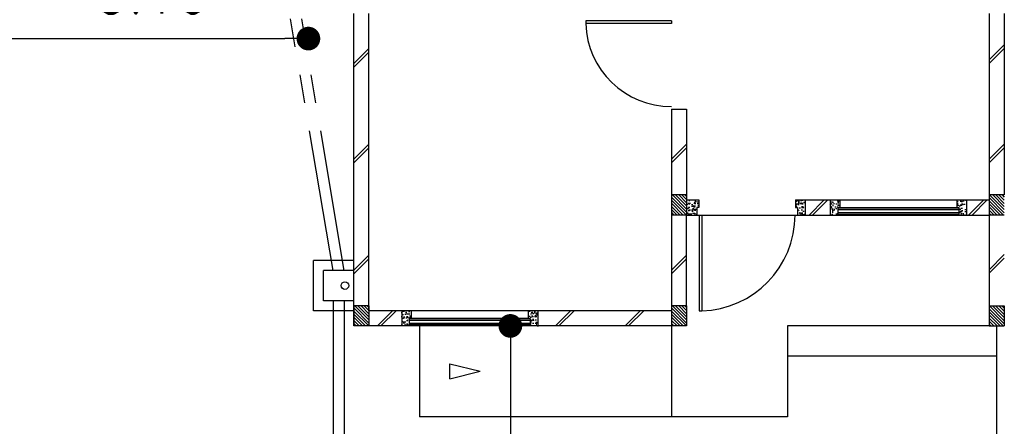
# Model space of a CAD drawing. Header units: millimetres. Extents: x 301 to 1479, y 491 to 1341.
# Tile 51 of 256: x 350 to 360, y 585 to 589. Entities that reach past the tile are written whole.
import ezdxf

# ---------------------------------------------------------------- set-up
doc = ezdxf.new("R2010")
doc.units = ezdxf.units.MM
doc.header["$LTSCALE"] = 1.5
doc.header["$MEASUREMENT"] = 0
doc.linetypes.add('PHANTOM2', pattern=[1.25, 0.625, -0.125, 0.125, -0.125, 0.125, -0.125])
for name, color, linetype in [('Blk', 7, 'Continuous'), ('Block', 46, 'Continuous'), ('Boundary Wall', 64, 'Continuous'), ('BWCN', 4, 'Continuous'), ('DIM', 6, 'Continuous'), ('DOOR', 3, 'Continuous'), ('Ele', 8, 'Continuous'), ('HATCH', 7, 'Continuous'), ('Hatch Col. C1 GF Ext.', 84, 'Continuous'), ('Hatch Col. C3 GF', 10, 'Continuous'), ('Hatch Stub Col', 251, 'Continuous'), ('Kerb', 251, 'Continuous'), ('Paving Block', 251, 'Continuous'), ('PVC Pipe 110', 69, 'Continuous'), ('PVC RWP 75', 77, 'Continuous'), ('WINDOW', 1, 'Continuous')]:
    doc.layers.add(name, color=color, linetype=linetype)
doc.styles.add('RS1', font='romans.shx', dxfattribs={"width": 0.75, "height": 0.5})
doc.dimstyles.new('Souillac5', dxfattribs={"dimscale": 0.5, "dimtxt": 0.5, "dimasz": 0.47, "dimexe": 0, "dimexo": 1, "dimgap": 0.5, "dimtad": 1, "dimzin": 0, "dimdsep": 46, "dimtxsty": 'RS1', "dimblk": 'DOT', "dimcen": 3, "dimse1": 1, "dimse2": 1, "dimclrd": 6, "dimclre": 6, "dimclrt": 7, "dimaunit": 1, "dimadec": 0, "dimazin": 0, "dimtfac": 1, "dimtofl": 0, "dimtmove": 1, "dimatfit": 3, "dimfxl": 1, "dimtolj": 1, "dimtzin": 0, "dimlwe": -1, "dimarcsym": 0})
pattern_1 = [(50, (427.129014, 161.862746), (0.071726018, -0.0062752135), [0.0075, -0.0825]), (355, (427.129014, 161.862746), (-0.013875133, 0.075219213), [0.006, -0.066]), (100.451444, (427.13499, 161.86222), (0.057850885, 0.068943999), [0.006374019, -0.070114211]), (46.1842, (427.12901, 161.88275), (0.106724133, -0.016551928), [0.01125, -0.12375]), (96.635635, (427.13791, 161.88137), (0.093466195, 0.09741186), [0.009561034, -0.105171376]), (351.184164, (427.12901, 161.88275), (0.093466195, 0.09741186), [0.009, -0.099]), (21, (427.139014, 161.877746), (0.059690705, -0.040261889), [0.0075, -0.0825]), (326, (427.139014, 161.877746), (0.024331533, 0.072515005), [0.006, -0.066]), (71.451445, (427.14399, 161.87439), (0.084022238, 0.032253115), [0.006374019, -0.070114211]), (37.5, (427.129014, 161.862746), (0.0012159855, 0.0332893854), [0, -0.0652, 0, -0.067, 0, -0.06625]), (7.5, (427.129014, 161.862746), (0.0263069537, 0.0394411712), [0, -0.0382, 0, -0.0637, 0, -0.02525]), (327.5, (427.106714, 161.862746), (0.0533822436, -0.0022554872), [0, -0.025, 0, -0.078, 0, -0.1035]), (317.5, (427.096714, 161.862746), (0.058318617, 0.010010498), [0, -0.0325, 0, -0.0518, 0, -0.0735])]
pattern_2 = [(50, (427.229014, 161.912746), (0.071726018, -0.0062752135), [0.0075, -0.0825]), (355, (427.229014, 161.912746), (-0.013875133, 0.075219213), [0.006, -0.066]), (100.451444, (427.23499, 161.91222), (0.057850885, 0.068943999), [0.006374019, -0.070114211]), (46.1842, (427.22901, 161.93275), (0.106724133, -0.016551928), [0.01125, -0.12375]), (96.635635, (427.23791, 161.93137), (0.093466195, 0.09741186), [0.009561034, -0.105171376]), (351.184164, (427.22901, 161.93275), (0.093466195, 0.09741186), [0.009, -0.099]), (21, (427.239014, 161.927746), (0.059690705, -0.040261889), [0.0075, -0.0825]), (326, (427.239014, 161.927746), (0.024331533, 0.072515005), [0.006, -0.066]), (71.451445, (427.24399, 161.92439), (0.084022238, 0.032253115), [0.006374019, -0.070114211]), (37.5, (427.229014, 161.912746), (0.0012159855, 0.0332893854), [0, -0.0652, 0, -0.067, 0, -0.06625]), (7.5, (427.229014, 161.912746), (0.0263069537, 0.0394411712), [0, -0.0382, 0, -0.0637, 0, -0.02525]), (327.5, (427.206714, 161.912746), (0.0533822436, -0.0022554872), [0, -0.025, 0, -0.078, 0, -0.1035]), (317.5, (427.196714, 161.912746), (0.058318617, 0.010010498), [0, -0.0325, 0, -0.0518, 0, -0.0735])]

# ---------------------------------------------------------------- blocks, each defined once
blk = doc.blocks.new('Dr1000')
at = {"layer": 'DOOR'}
for p, q in [((-50, 0), (-50, 950)), ((-25, 950), (-50, 950)), ((-25, 0), (-25, 950)), ((-25, 0), (-50, 0))]:
    blk.add_line(p, q, dxfattribs=at)
blk.add_arc((-24.4, -0.2), 950.6, 91.54201, 179.98579, dxfattribs=at)
blk = doc.blocks.new('Dr900')
at = {"layer": 'DOOR'}
for p, q in [((-50, 0), (-50, 850)), ((-25, 850), (-50, 850)), ((-25, 0), (-25, 850)), ((-25, 0), (-50, 0))]:
    blk.add_line(p, q, dxfattribs=at)
blk.add_arc((-24.3, -0.3), 850.7, 91.72797, 179.98222, dxfattribs=at)
blk = doc.blocks.new('SSSU-D1')
at = {"layer": 'HATCH'}
h = blk.add_hatch(dxfattribs=at)
h.set_pattern_fill('ANSI31', color=256, scale=0.175, angle=630)
h.set_pattern_definition([(315, (-123.373914, 30.886787), (0.015467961, 0.015467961), [])])
h.paths.add_polyline_path([(3.15, 1.1), (3.3, 1.1), (3.3, 1.3), (3.15, 1.3)])
h = blk.add_hatch(dxfattribs=at)
h.set_pattern_fill('ANSI31', color=256, scale=0.175, angle=630)
h.set_pattern_definition([(315, (-126.523914, 29.786787), (0.015467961, 0.015467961), [])])
h.paths.add_polyline_path([(0, 0), (0.15, 0), (0.15, 0.2), (0, 0.2)])
h = blk.add_hatch(dxfattribs=at)
h.set_pattern_fill('ANSI31', color=256, scale=0.175, angle=630)
h.set_pattern_definition([(315, (-123.373914, 29.786787), (0.015467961, 0.015467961), [])])
h.paths.add_polyline_path([(3.15, 0), (3.3, 0), (3.3, 0.2), (3.15, 0.2)])
at = {"layer": 'Hatch Col. C1 GF Ext.'}
h = blk.add_hatch(dxfattribs=at)
h.set_pattern_fill('ANSI31', color=256, scale=0.175, angle=-90)
h.set_pattern_definition([(315, (448.28546, 156.678336), (0.0154679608, 0.0154679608), [])])
h.paths.add_polyline_path([(6.3, 0), (6.45, 0), (6.45, 0.2), (6.3, 0.2)])
at = {"layer": 'Hatch Col. C3 GF'}
h = blk.add_hatch(dxfattribs=at)
h.set_pattern_fill('ANSI31', color=256, scale=0.175, angle=-90)
h.set_pattern_definition([(315, (448.28546, 156.728336), (0.0154679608, 0.0154679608), [])])
h.paths.add_polyline_path([(6.3, 1.1), (6.45, 1.1), (6.45, 1.3), (6.3, 1.3)])
at = {"layer": 'Hatch Stub Col', "linetype": 'ByBlock'}
h = blk.add_hatch(dxfattribs=at)
h.set_pattern_fill('AR-CONC', color=256, scale=0.01, angle=720)
h.set_pattern_definition([(50, (427.129014, 161.912746), (0.071726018, -0.0062752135), [0.0075, -0.0825]), (355, (427.129014, 161.912746), (-0.013875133, 0.075219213), [0.006, -0.066]), (100.451444, (427.13499, 161.91222), (0.057850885, 0.068943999), [0.006374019, -0.070114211]), (46.1842, (427.12901, 161.93275), (0.106724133, -0.016551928), [0.01125, -0.12375]), (96.635635, (427.13791, 161.93137), (0.093466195, 0.09741186), [0.009561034, -0.105171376]), (351.184164, (427.12901, 161.93275), (0.093466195, 0.09741186), [0.009, -0.099]), (21, (427.139014, 161.927746), (0.059690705, -0.040261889), [0.0075, -0.0825]), (326, (427.139014, 161.927746), (0.024331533, 0.072515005), [0.006, -0.066]), (71.451445, (427.14399, 161.92439), (0.084022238, 0.032253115), [0.006374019, -0.070114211]), (37.5, (427.129014, 161.912746), (0.0012159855, 0.0332893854), [0, -0.0652, 0, -0.067, 0, -0.06625]), (7.5, (427.129014, 161.912746), (0.0263069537, 0.0394411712), [0, -0.0382, 0, -0.0637, 0, -0.02525]), (327.5, (427.106714, 161.912746), (0.0533822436, -0.0022554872), [0, -0.025, 0, -0.078, 0, -0.1035]), (317.5, (427.096714, 161.912746), (0.058318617, 0.010010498), [0, -0.0325, 0, -0.0518, 0, -0.0735])])
h.paths.add_polyline_path([(3.42, 1.25), (3.3, 1.25), (3.3, 1.1), (3.4, 1.1), (3.4, 1.175), (3.42, 1.175)])
h = blk.add_hatch(dxfattribs=at)
h.set_pattern_fill('AR-CONC', color=256, scale=0.01, angle=720)
h.set_pattern_definition(pattern_2)
h.paths.add_polyline_path([(4.475, 1.25), (4.38, 1.25), (4.38, 1.175), (4.4, 1.175), (4.4, 1.1), (4.475, 1.1)])
h = blk.add_hatch(dxfattribs=at)
h.set_pattern_fill('AR-CONC', color=256, scale=0.01, angle=720)
h.set_pattern_definition(pattern_2)
h.paths.add_polyline_path([(4.8196, 1.25), (4.7246, 1.25), (4.7246, 1.1), (4.7996, 1.1), (4.7996, 1.175), (4.8196, 1.175)])
h = blk.add_hatch(dxfattribs=at)
h.set_pattern_fill('AR-CONC', color=256, scale=0.01, angle=720)
h.set_pattern_definition(pattern_2)
h.paths.add_polyline_path([(6.0746, 1.25), (5.9796, 1.25), (5.9796, 1.175), (5.9996, 1.175), (5.9996, 1.1), (6.0746, 1.1)])
h = blk.add_hatch(dxfattribs=at)
h.set_pattern_fill('AR-CONC', color=256, scale=0.01, angle=720)
h.set_pattern_definition(pattern_1)
h.paths.add_polyline_path([(0.5704, 0.15), (0.4754, 0.15), (0.4754, 0), (0.5504, 0), (0.5504, 0.075), (0.5704, 0.075)])
h = blk.add_hatch(dxfattribs=at)
h.set_pattern_fill('AR-CONC', color=256, scale=0.01, angle=720)
h.set_pattern_definition(pattern_1)
h.paths.add_polyline_path([(1.8254, 0.15), (1.7304, 0.15), (1.7304, 0.075), (1.7504, 0.075), (1.7504, 0), (1.8254, 0)])
at = {"layer": 'Block', "linetype": 'ByBlock'}
for p, q in [((0, 0), (0, 3.1)), ((0.15, 0.15), (0.15, 3.1)), ((6.3, 3.1), (6.3, 1.3)), ((6.45, 3.1), (6.45, 1.3)), ((3.15, 2.15), (3.3, 2.15)), ((3.15, 2.15), (3.15, 1.3)), ((3.3, 2.15), (3.3, 1.3)), ((4.475, 1.25), (4.7246, 1.25)), ((6.0746, 1.25), (6.3, 1.25)), ((3.15, 1.1), (3.15, 0.2)), ((3.3, 0.2), (3.3, 1.1)), ((4.475, 1.1), (4.7246, 1.1)), ((6.0746, 1.1), (6.3, 1.1)), ((6.3, 1.1), (6.3, 0.2)), ((0.4754, 0.15), (0.15, 0.15)), ((3.15, 0.15), (1.8254, 0.15)), ((0.4754, 0), (0.15, 0)), ((3.15, 0), (1.8254, 0))]:
    blk.add_line(p, q, dxfattribs=at)
at = {"layer": 'Boundary Wall', "linetype": 'ByBlock'}
blk.add_line((6.375, -1.555), (6.375, 0), dxfattribs=at)
at = {"layer": 'BWCN'}
for p, q in [((3.3, 1.3), (3.15, 1.3)), ((3.15, 1.3), (3.15, 1.1)), ((3.3, 1.3), (3.3, 1.1)), ((6.45, 1.3), (6.3, 1.3)), ((6.3, 1.3), (6.3, 1.1)), ((3.3, 1.25), (3.42, 1.25)), ((3.4, 1.175), (3.4, 1.1)), ((3.42, 1.175), (3.4, 1.175)), ((3.42, 1.25), (3.42, 1.175)), ((4.38, 1.25), (4.475, 1.25)), ((4.38, 1.25), (4.38, 1.175)), ((4.38, 1.175), (4.4, 1.175)), ((4.4, 1.175), (4.4, 1.1)), ((4.475, 1.25), (4.475, 1.1)), ((4.7246, 1.25), (4.7246, 1.1)), ((4.7246, 1.25), (4.8196, 1.25)), ((4.7996, 1.175), (4.7996, 1.1)), ((4.8196, 1.175), (4.7996, 1.175)), ((4.8196, 1.25), (4.8196, 1.175)), ((5.9796, 1.25), (5.9796, 1.175)), ((5.9796, 1.25), (6.0746, 1.25)), ((5.9796, 1.175), (5.9996, 1.175)), ((5.9996, 1.175), (5.9996, 1.1)), ((6.0746, 1.25), (6.0746, 1.1)), ((3.3, 1.1), (3.15, 1.1)), ((3.3, 1.1), (3.4, 1.1)), ((4.4, 1.1), (4.475, 1.1)), ((4.7246, 1.1), (4.7996, 1.1)), ((5.9996, 1.1), (6.0746, 1.1)), ((6.45, 1.1), (6.3, 1.1)), ((0.15, 0.2), (0, 0.2)), ((0, 0.2), (0, 0)), ((0.15, 0.2), (0.15, 0)), ((3.3, 0.2), (3.15, 0.2)), ((3.15, 0.2), (3.15, 0)), ((3.3, 0.2), (3.3, 0)), ((6.3, 0.2), (6.3, 0)), ((6.3, 0.2), (6.45, 0.2)), ((6.45, 0.2), (6.45, 0)), ((0.4754, 0.15), (0.4754, 0)), ((0.5704, 0.15), (0.4754, 0.15)), ((0.5704, 0.15), (0.5704, 0.075)), ((1.7304, 0.15), (1.7304, 0.075)), ((1.8254, 0.15), (1.7304, 0.15)), ((1.8254, 0.15), (1.8254, 0)), ((0.15, 0), (0, 0)), ((0.5504, 0), (0.4754, 0)), ((0.5504, 0.075), (0.5504, 0)), ((0.5704, 0.075), (0.5504, 0.075)), ((1.7304, 0.075), (1.7504, 0.075)), ((1.7504, 0.075), (1.7504, 0)), ((1.8254, 0), (1.7504, 0)), ((3.3, 0), (3.15, 0)), ((6.3, 0), (6.45, 0))]:
    blk.add_line(p, q, dxfattribs=at)
at = {"layer": 'Ele'}
for p, q in [((4.8196, 1.25), (5.9796, 1.25)), ((4.8196, 1.175), (5.9796, 1.175)), ((3.4, 1.1), (4.4, 1.1)), ((4.7996, 1.17), (5.9996, 1.17)), ((4.7996, 1.11), (5.9996, 1.11)), ((4.7996, 1.1), (5.9996, 1.1)), ((1.7304, 0.15), (0.5704, 0.15)), ((1.7504, 0.07), (0.5504, 0.07)), ((1.7504, 0.01), (0.5504, 0.01)), ((1.7304, 0.075), (0.5704, 0.075)), ((3.15, 0), (3.15, -0.9)), ((6.3, 0), (4.3, 0)), ((4.3, 0), (4.3, -0.9)), ((1.7504, 0), (0.5504, 0)), ((0.65, 0), (0.65, -0.9)), ((6.375, -0.3), (4.3, -0.3)), ((4.3, -0.9), (0.65, -0.9))]:
    blk.add_line(p, q, dxfattribs=at)
at = {"layer": 'Ele', "linetype": 'ByBlock'}
blk.add_line((0.9515, -0.525), (0.9515, -0.375), dxfattribs=at)
at = {"layer": 'HATCH'}
for p, q in [((0, 2.6018), (0.15, 2.7518)), ((6.3, 2.6384), (6.45, 2.7884)), ((6.3, 2.603), (6.45, 2.753)), ((0, 2.5664), (0.15, 2.7164)), ((0, 1.6528), (0.15, 1.8028)), ((0, 1.6174), (0.15, 1.7674)), ((3.15, 1.6528), (3.3, 1.8028)), ((3.15, 1.6174), (3.3, 1.7674)), ((6.3, 1.6528), (6.45, 1.8028)), ((6.3, 1.6174), (6.45, 1.7674)), ((4.5144, 1.1), (4.6644, 1.25)), ((4.5497, 1.1), (4.6997, 1.25)), ((6.0964, 1.1), (6.2464, 1.25)), ((6.1317, 1.1), (6.2817, 1.25)), ((0, 0.552), (0.15, 0.702)), ((3.15, 0.552), (3.3, 0.702)), ((6.3, 0.5576), (6.45, 0.7076)), ((0, 0.5167), (0.15, 0.6667)), ((3.15, 0.5167), (3.3, 0.6667)), ((6.3, 0.5223), (6.45, 0.6723)), ((0.2343, 0), (0.3843, 0.15)), ((0.2697, 0), (0.4197, 0.15)), ((1.9985, 0), (2.1485, 0.15)), ((2.0338, 0), (2.1838, 0.15)), ((2.6895, 0), (2.8395, 0.15)), ((2.7249, 0), (2.8749, 0.15))]:
    blk.add_line(p, q, dxfattribs=at)
at = {"layer": 'Kerb'}
for p, q in [((-0.4, 0.15), (-0.4, 0.65)), ((0, 0.65), (-0.4, 0.65)), ((0, 0.55), (-0.3, 0.55)), ((-0.3, 0.25), (-0.3, 0.55)), ((0, 0.25), (-0.3, 0.25)), ((0, 0.15), (-0.4, 0.15))]:
    blk.add_line(p, q, dxfattribs=at)
at = {"layer": 'Paving Block', "linetype": 'ByBlock'}
for p in [(0.9515, -0.375), (0.9515, -0.525)]:
    blk.add_line(p, (1.2515, -0.45), dxfattribs=at)
at = {"layer": 'PVC Pipe 110', "linetype": 'PHANTOM2', "ltscale": 1.5}
for p, q in [((-0.2058, 0.55), (-0.9058, 4.7)), ((-0.0942, 0.55), (-0.7942, 4.7)), ((-0.205, 0.25), (-0.205, -2.15)), ((-0.095, 0.25), (-0.095, -2.15))]:
    blk.add_line(p, q, dxfattribs=at)
at = {"layer": 'PVC RWP 75'}
blk.add_circle((-0.0875, 0.4), 0.0375, dxfattribs=at)
blk.add_circle((-0.0875, 0.4), 0.0375, dxfattribs=at)
blk.add_circle((-0.0875, 0.4), 0.0375, dxfattribs=at)
at = {"layer": 'WINDOW'}
for p, q in [((4.7996, 1.155), (5.9996, 1.155)), ((4.7996, 1.125), (5.9996, 1.125)), ((1.7504, 0.055), (0.5504, 0.055)), ((1.7504, 0.025), (0.5504, 0.025))]:
    blk.add_line(p, q, dxfattribs=at)
at = {"layer": 'DOOR', "xscale": 0.001, "yscale": 0.001, "zscale": 0.001}
for name, p, rotation in [('Dr900', (3.15, 3.05), 90), ('Dr1000', (3.4, 1.1), 180)]:
    blk.add_blockref(name, p, dxfattribs=dict(at, rotation=rotation))
blk = doc.blocks.new('_DOT')
at = {"color": 0, "linetype": 'ByBlock'}
blk.add_line((-0.5, 0), (-1, 0), dxfattribs=at)
at = {"color": 0, "linetype": 'ByBlock', "const_width": 0.5}
blk.add_lwpolyline([(-0.25, 0, 1), (0.25, 0, 1)], format="xyb", close=True, dxfattribs=at)
blk = doc.blocks.new('*D122')
at = {"layer": 'DEFPOINTS', "color": 0, "transparency": 16777216}
for p in [(354.8499, 585.969), (354.8499, 578.769), (354.9901, 578.769)]:
    blk.add_point(p, dxfattribs=at)
at = {"layer": 'DIM', "color": 6, "lineweight": -2, "transparency": 16777216}
blk.add_line((354.9901, 585.734), (354.9901, 579.004), dxfattribs=at)
at = {"layer": 'DIM', "color": 6, "lineweight": -2, "transparency": 16777216, "xscale": 0.235, "yscale": 0.235, "zscale": 0.235}
for p, rotation in [((354.9901, 585.969), 90), ((354.9901, 578.769), 270)]:
    blk.add_blockref('_DOT', p, dxfattribs=dict(at, rotation=rotation))
at = {"layer": 'DIM', "color": 7, "transparency": 16777216, "insert": (354.4901, 582.369), "char_height": 0.5, "attachment_point": 5, "rotation": 90, "style": 'RS1'}
blk.add_mtext('\\A1;7.20', dxfattribs=at)
blk = doc.blocks.new('*D128')
at = {"layer": 'DEFPOINTS', "color": 0, "transparency": 16777216}
for p in [(349.8876, 588.819), (352.9876, 588.819), (352.9876, 588.819)]:
    blk.add_point(p, dxfattribs=at)
at = {"layer": 'DIM', "color": 6, "lineweight": -2, "transparency": 16777216}
blk.add_line((350.1226, 588.819), (352.7526, 588.819), dxfattribs=at)
at = {"layer": 'DIM', "color": 6, "lineweight": -2, "transparency": 16777216, "xscale": 0.235, "yscale": 0.235, "zscale": 0.235, "rotation": 180}
blk.add_blockref('_DOT', (349.8876, 588.819), dxfattribs=at)
at = {"layer": 'DIM', "color": 6, "lineweight": -2, "transparency": 16777216, "xscale": 0.235, "yscale": 0.235, "zscale": 0.235}
blk.add_blockref('_DOT', (352.9876, 588.819), dxfattribs=at)
at = {"layer": 'DIM', "color": 7, "transparency": 16777216, "insert": (351.4376, 589.319), "char_height": 0.5, "attachment_point": 5, "style": 'RS1'}
blk.add_mtext('\\A1;3.10', dxfattribs=at)

msp = doc.modelspace()

# ---------------------------------------------------------------- block references
at = {"layer": 'Blk'}
msp.add_blockref('SSSU-D1', (353.4376, 585.969), dxfattribs=at)

# ---------------------------------------------------------------- dimensions: what is measured, and where the dimension line sits
at = {"layer": 'DIM'}
dim = msp.add_linear_dim(base=(352.9876, 588.819), p1=(349.8876, 588.819), p2=(352.9876, 588.819), dimstyle='Souillac5', dxfattribs=at)
dim.commit()
dim.dimension.update_dxf_attribs({"geometry": '*D128', "text_midpoint": (351.4376, 589.319)})
dim = msp.add_linear_dim(base=(354.9901, 578.769), p1=(354.8499, 585.969), p2=(354.8499, 578.769), angle=270, dimstyle='Souillac5', dxfattribs=at)
dim.commit()
dim.dimension.update_dxf_attribs({"geometry": '*D122', "text_midpoint": (354.4901, 582.369)})

doc.saveas('drawing.dxf')
